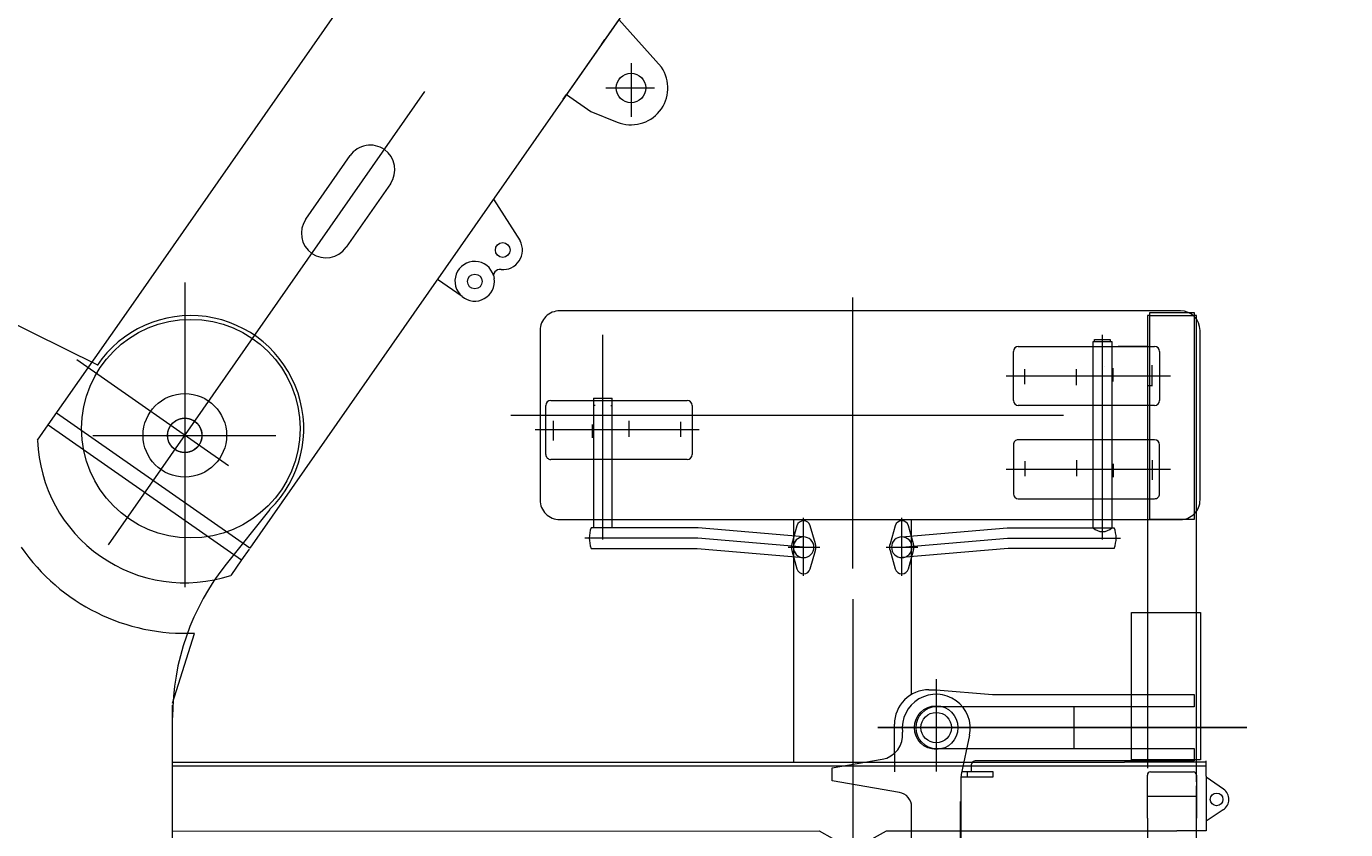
# Model space of a CAD drawing. Extents: x 4151 to 29084, y 1250 to 42319.
# Tile 12 of 30: x 20217 to 22904, y 7868 to 9503. Entities that reach past the tile are written whole.
import ezdxf
from ezdxf.enums import TextEntityAlignment as Align

# ---------------------------------------------------------------- set-up
doc = ezdxf.new("R2010")
doc.units = 0
doc.header["$LTSCALE"] = 37.5
doc.header["$MEASUREMENT"] = 0
doc.linetypes.add('CENTER', pattern=[50.5, 30, -9, 2.5, -9])
doc.linetypes.add('HIDDEN', pattern=[12.6, 8.4, -4.2])
for name, color, linetype in [('1', 7, 'Continuous'), ('2', 134, 'Continuous'), ('6', 7, 'Continuous')]:
    doc.layers.add(name, color=color, linetype=linetype)
doc.styles.get("Standard").update_dxf_attribs({"font": 'txt', "bigfont": 'bigfont'})
doc.dimstyles.get("Standard").update_dxf_attribs({"dimtxt": 0.18, "dimasz": 0.18, "dimexe": 0.18, "dimexo": 0.0625, "dimgap": 0.09, "dimtad": 0, "dimtih": 1, "dimtoh": 1, "dimdec": 4, "dimzin": 0, "dimdsep": 46, "dimtxsty": 'Standard', "dimcen": 0.09, "dimadec": 0, "dimazin": 0, "dimtfac": 1, "dimtdec": 4, "dimtofl": 0, "dimtmove": 0, "dimatfit": 0, "dimfxl": 1, "dimtolj": 1, "dimtzin": 0, "dimarcsym": 0})

# ---------------------------------------------------------------- blocks, each defined once
blk = doc.blocks.new('*G3')
at = {"layer": '1', "color": 7, "linetype": 'Continuous', "lineweight": 9}
for p, q in [((21375.5, 8731.5), (21373.5, 8731.5)), ((21407.5, 8731.5), (21409.5, 8731.5))]:
    blk.add_line(p, q, dxfattribs=at)
blk = doc.blocks.new('*G5')
at = {"layer": '1', "color": 7, "linetype": 'Continuous', "lineweight": 9}
for p, q in [((22227.1, 8651.5), (22227.1, 8551.5)), ((22514.8, 8661.5), (22237.1, 8661.5)), ((22524.8, 8551.5), (22524.8, 8651.5)), ((22237.1, 8541.5), (22514.8, 8541.5))]:
    blk.add_line(p, q, dxfattribs=at)
at = {"layer": '1', "color": 7, "linetype": 'CENTER', "lineweight": 9}
for p, q in [((22212.8, 8601.5), (22546.8, 8601.5)), ((22250.7, 8618.1), (22250.7, 8587.5)), ((22356, 8620.3), (22356, 8587.5)), ((22430.6, 8612.7), (22430.6, 8585.7)), ((22510.1, 8619.8), (22510.1, 8579.9))]:
    blk.add_line(p, q, dxfattribs=at)
at = {"layer": '1', "color": 7, "linetype": 'Continuous', "lineweight": 9}
for centre, start, end in [((22237.1, 8651.5), 90, -179.9965), ((22514.8, 8651.5), 0, 90), ((22237.1, 8551.5), 180, -90.0017), ((22514.8, 8551.5), -90, 0.0035)]:
    blk.add_arc(centre, 10, start, end, dxfattribs=at)
blk = doc.blocks.new('*G6')
at = {"layer": '1', "color": 7, "linetype": 'Continuous', "lineweight": 9}
for p, q in [((22227.1, 8741.5), (22227.1, 8841.5)), ((22237.1, 8851.5), (22514.8, 8851.5)), ((22524.8, 8841.5), (22524.8, 8741.5)), ((22514.8, 8731.5), (22237.1, 8731.5))]:
    blk.add_line(p, q, dxfattribs=at)
at = {"layer": '1', "color": 7, "linetype": 'CENTER', "lineweight": 9}
for p, q in [((22510.1, 8773.2), (22510.1, 8813.1)), ((22212.8, 8791.5), (22546.8, 8791.5)), ((22250.7, 8774.9), (22250.7, 8805.5)), ((22356, 8772.7), (22356, 8805.5)), ((22430.6, 8780.3), (22430.6, 8807.3))]:
    blk.add_line(p, q, dxfattribs=at)
at = {"layer": '1', "color": 7, "linetype": 'Continuous', "lineweight": 9}
for centre, start, end in [((22237.1, 8841.5), 90, 179.9965), ((22514.8, 8841.5), 0, 90), ((22237.1, 8741.5), 180, -90), ((22514.8, 8741.5), -90, -0.0035)]:
    blk.add_arc(centre, 10, start, end, dxfattribs=at)
blk = doc.blocks.new('*G7')
at = {"layer": '1', "color": 7, "linetype": 'Continuous', "lineweight": 9}
for p, q in [((22567.3, 8924), (21303.5, 8924)), ((21263.5, 8884), (21263.5, 8539)), ((22607.3, 8539), (22607.3, 8884)), ((21303.5, 8499), (22567.3, 8499))]:
    blk.add_line(p, q, dxfattribs=at)
at = {"layer": '1', "color": 7, "linetype": 'CENTER', "lineweight": 9}
blk.add_line((21204.2, 8711.5), (22656.2, 8711.5), dxfattribs=at)
at = {"layer": '1', "color": 7, "linetype": 'Continuous', "lineweight": 9}
for centre, start, end in [((21303.5, 8884), 90, -179.9991), ((22567.3, 8884), 0, 89.9991), ((21303.5, 8539), 180, -89.9996), ((22567.3, 8539), -90, 0.0018)]:
    blk.add_arc(centre, 40, start, end, dxfattribs=at)
blk = doc.blocks.new('*G8')
at = {"layer": '1', "color": 7, "linetype": 'Continuous', "lineweight": 9}
for p, q in [((21275.2, 8631.5), (21275.2, 8731.5)), ((21285.2, 8741.5), (21562.9, 8741.5)), ((21572.9, 8731.5), (21572.9, 8631.5)), ((21562.9, 8621.5), (21285.2, 8621.5))]:
    blk.add_line(p, q, dxfattribs=at)
at = {"layer": '1', "color": 7, "linetype": 'CENTER', "lineweight": 9}
for p, q in [((21587.2, 8681.5), (21253.2, 8681.5)), ((21289.9, 8699.8), (21289.9, 8659.9)), ((21369.4, 8692.7), (21369.4, 8665.7)), ((21444, 8700.3), (21444, 8667.5)), ((21549.3, 8698.1), (21549.3, 8667.5))]:
    blk.add_line(p, q, dxfattribs=at)
at = {"layer": '1', "color": 7, "linetype": 'Continuous', "lineweight": 9}
for centre, start, end in [((21285.2, 8731.5), 90, 180), ((21562.9, 8731.5), 0, 90), ((21285.2, 8631.5), 180, -89.9965), ((21562.9, 8631.5), -90, -0.0017)]:
    blk.add_arc(centre, 10, start, end, dxfattribs=at)
blk = doc.blocks.new('*G4')
at = {"color": 7, "linetype": 'Continuous', "lineweight": 9}
for name in ['*G7', '*G6', '*G8', '*G5']:
    blk.add_blockref(name, (0, 0), dxfattribs=at)
blk = doc.blocks.new('*G12')
at = {"layer": '1', "color": 7, "linetype": 'Continuous', "lineweight": 9}
for p, q in [((22070, 8116.8), (22070, 8037.2)), ((22031.4, 8075.6), (22110, 8075.6))]:
    blk.add_line(p, q, dxfattribs=at)
blk.add_circle((22070, 8075.6), 31, dxfattribs=at)
blk = doc.blocks.new('*G21')
at = {"layer": '1', "color": 7, "linetype": 'Continuous', "lineweight": 9}
for p, q in [((22655.3, 7950), (22620, 7974.5)), ((22620, 7885.8), (22654.7, 7908.6))]:
    blk.add_line(p, q, dxfattribs=at)
blk.add_circle((22641, 7929.5), 13, dxfattribs=at)
blk.add_arc((22641, 7929.5), 25, -56.7079, 55.2431, dxfattribs=at)
blk = doc.blocks.new('*G20')
at = {"color": 7, "linetype": 'Continuous', "lineweight": 9}
blk.add_blockref('*G21', (0, 0), dxfattribs=at)
blk = doc.blocks.new('*G23')
at = {"layer": '1', "color": 7, "linetype": 'Continuous', "lineweight": 9}
for p, q in [((22505, 8914.5), (22500, 8914.5)), ((22500, 8914.5), (22500, 7993)), ((22600, 8914.5), (22595, 8914.5)), ((22600, 7965.4), (22600, 8914.5)), ((22600, 7425.5), (22600, 7957.4)), ((22500, 7891.3), (22500, 7425.5))]:
    blk.add_line(p, q, dxfattribs=at)
blk = doc.blocks.new('*G22')
at = {"color": 7, "linetype": 'Continuous', "lineweight": 9}
blk.add_blockref('*G23', (0, 0), dxfattribs=at)
blk = doc.blocks.new('*G65')
at = {"layer": '1', "color": 7, "linetype": 'Continuous', "lineweight": 9}
for p, q in [((22186.1, 7985.4), (22122.1, 7985.4)), ((22134.1, 7975.4), (22134.1, 7985.4)), ((22186.1, 7975.4), (22186.1, 7985.4)), ((22120, 7975.4), (22186.1, 7975.4))]:
    blk.add_line(p, q, dxfattribs=at)
blk = doc.blocks.new('*G117')
at = {"layer": '1', "color": 7, "linetype": 'Continuous', "lineweight": 9}
blk.add_line((22620, 7878.5), (22620, 7870.5), dxfattribs=at)
blk = doc.blocks.new('*G119')
at = {"layer": '1', "color": 7, "linetype": 'Continuous', "lineweight": 9}
blk.add_line((21900, 8337), (21900, 7425.5), dxfattribs=at)
blk = doc.blocks.new('*G118')
at = {"color": 7, "linetype": 'Continuous', "lineweight": 9}
blk.add_blockref('*G119', (0, 0), dxfattribs=at)
blk = doc.blocks.new('*G123')
at = {"layer": '1', "color": 7, "linetype": 'Continuous', "lineweight": 9}
for p, q in [((20164.3, 8911.5), (20155, 8911.5)), ((20155, 8911.5), (20155, 8871.5)), ((20362.6, 8813.7), (20164.3, 8911.5))]:
    blk.add_line(p, q, dxfattribs=at)
blk = doc.blocks.new('*G127')
at = {"layer": '1', "color": 7, "linetype": 'Continuous', "lineweight": 9}
blk.add_circle((20552.1, 8684.2), 222.5, dxfattribs=at)
blk = doc.blocks.new('*G129')
at = {"layer": '1', "color": 7, "linetype": 'Continuous', "lineweight": 9}
for p, q in [((20540, 8981.5), (20540, 8361.5)), ((20713.3, 8519.9), (20624.3, 8408.5))]:
    blk.add_line(p, q, dxfattribs=at)
blk.add_circle((20540, 8670.5), 85, dxfattribs=at)
for centre, radius, start, end in [((20552.1, 8684.2), 230.1, -45.5382, 146.0055), ((21015, 8096.5), 500, 141.39, 179.999)]:
    blk.add_arc(centre, radius, start, end, dxfattribs=at)
blk = doc.blocks.new('*G126')
at = {"color": 7, "linetype": 'Continuous', "lineweight": 9}
for name in ['*G129', '*G127']:
    blk.add_blockref(name, (0, 0), dxfattribs=at)
blk = doc.blocks.new('*G139')
at = {"layer": '1', "color": 7, "linetype": 'Continuous', "lineweight": 9}
blk.add_line((20515, 7651.5), (20515, 8121.5), dxfattribs=at)
blk = doc.blocks.new('*G145')
at = {"layer": '1', "color": 7, "linetype": 'Continuous', "lineweight": 9}
blk.add_line((20515, 8125.5), (20560, 8267.2), dxfattribs=at)
blk.add_arc((20540, 8671.5), 403.9, -145.5667, -87.1678, dxfattribs=at)
blk = doc.blocks.new('*G154')
at = {"layer": '1', "color": 7, "linetype": 'Continuous', "lineweight": 9}
blk.add_circle((20540, 8670.5), 35, dxfattribs=at)
blk = doc.blocks.new('*G153')
at = {"color": 7, "linetype": 'Continuous', "lineweight": 9}
blk.add_blockref('*G154', (0, 0), dxfattribs=at)
blk = doc.blocks.new('*G124')
at = {"color": 7, "linetype": 'Continuous', "lineweight": 9}
for name in ['*G126', '*G153', '*G145', '*G139']:
    blk.add_blockref(name, (0, 0), dxfattribs=at)
blk = doc.blocks.new('*G157')
at = {"layer": '1', "color": 7, "linetype": 'CENTER', "lineweight": 9}
for p, q in [((21391.5, 8458.2), (21391.5, 8874.9)), ((21584.6, 8461.5), (21354.6, 8461.5)), ((21800, 8442.8), (21584.6, 8461.5))]:
    blk.add_line(p, q, dxfattribs=at)
at = {"layer": '1', "color": 7, "linetype": 'Continuous', "lineweight": 9}
for p, q in [((21372.5, 8746.5), (21410.5, 8746.5)), ((21372.5, 8746.5), (21372.5, 8482.5)), ((21410.5, 8482.5), (21410.5, 8746.5)), ((21372.5, 8482.5), (21367.4, 8482.5)), ((21410.5, 8482.5), (21372.5, 8482.5)), ((21585.2, 8482.5), (21410.5, 8482.5)), ((21799.9, 8463.9), (21585.2, 8482.5)), ((21367.4, 8440.5), (21583.6, 8440.5)), ((21583.6, 8440.5), (21800, 8421.7))]:
    blk.add_line(p, q, dxfattribs=at)
for centre, radius, start, end in [((21423.7, 8461.6), 60.1, 159.5732, -159.4876), ((21800, 8442.8), 21, 90, -90), ((21799.9, 8442.8), 21.1, -89.7865, 89.9978)]:
    blk.add_arc(centre, radius, start, end, dxfattribs=at)
blk = doc.blocks.new('*G158')
at = {"layer": '1', "color": 7, "linetype": 'CENTER', "lineweight": 9}
for p, q in [((21800, 8384.5), (21800, 8502.9)), ((21768.4, 8442.8), (21832.8, 8442.8))]:
    blk.add_line(p, q, dxfattribs=at)
at = {"layer": '1', "color": 7, "linetype": 'Continuous', "lineweight": 9}
for p, q in [((21786.5, 8486.6), (21776, 8449.7)), ((21824, 8449.7), (21813.5, 8486.6)), ((21776, 8435.9), (21786.5, 8398.9)), ((21813.5, 8398.9), (21824, 8435.9))]:
    blk.add_line(p, q, dxfattribs=at)
for centre, radius, start, end in [((21800, 8482.8), 14, 90, 164.0344), ((21800, 8482.8), 14, 15.9635, 90.0004), ((21800, 8442.8), 25, 164.0377, -164.0385), ((21800, 8442.8), 25, -15.9627, 15.9619), ((21800, 8402.8), 14, -164.0518, -89.9996), ((21800, 8402.8), 14, -90, -15.9678)]:
    blk.add_arc(centre, radius, start, end, dxfattribs=at)
blk = doc.blocks.new('*G159')
at = {"layer": '1', "color": 7, "linetype": 'CENTER', "lineweight": 9}
for p, q in [((22000, 8384.5), (22000, 8502.9)), ((21968.4, 8442.8), (22032.8, 8442.8))]:
    blk.add_line(p, q, dxfattribs=at)
at = {"layer": '1', "color": 7, "linetype": 'Continuous', "lineweight": 9}
for p, q in [((21986.5, 8486.6), (21976, 8449.7)), ((22024, 8449.7), (22013.5, 8486.6)), ((21976, 8435.9), (21986.5, 8398.9)), ((22013.5, 8398.9), (22024, 8435.9))]:
    blk.add_line(p, q, dxfattribs=at)
for centre, radius, start, end in [((22000, 8482.8), 14, 90, 164.0344), ((22000, 8482.8), 14, 15.9635, 90.0004), ((22000, 8442.8), 25, 164.0377, -164.0385), ((22000, 8442.8), 25, -15.9627, 15.9619), ((22000, 8402.8), 14, -164.0518, -89.9996), ((22000, 8402.8), 14, -90, -15.9678)]:
    blk.add_arc(centre, radius, start, end, dxfattribs=at)
blk = doc.blocks.new('*G160')
at = {"layer": '1', "color": 7, "linetype": 'Continuous', "lineweight": 9}
for p, q in [((22392.5, 8861.5), (22392.5, 8865.5)), ((22392.5, 8865.5), (22424.5, 8865.5)), ((22424.5, 8865.5), (22424.5, 8861.5)), ((22389.5, 8482.5), (22389.5, 8861.5)), ((22389.5, 8861.5), (22427.5, 8861.5)), ((22427.5, 8861.5), (22427.5, 8482.5)), ((22000.1, 8463.9), (22214.8, 8482.5)), ((22214.8, 8482.5), (22389.5, 8482.5)), ((22389.5, 8482.5), (22427.5, 8482.5)), ((22427.5, 8482.5), (22432.6, 8482.5)), ((22216.4, 8440.5), (22000, 8421.7)), ((22432.6, 8440.5), (22216.4, 8440.5))]:
    blk.add_line(p, q, dxfattribs=at)
at = {"layer": '1', "color": 7, "linetype": 'CENTER', "lineweight": 9}
for p, q in [((22408.5, 8458.2), (22408.5, 8874.9)), ((22000, 8442.8), (22215.4, 8461.5)), ((22215.4, 8461.5), (22445.4, 8461.5))]:
    blk.add_line(p, q, dxfattribs=at)
at = {"layer": '1', "color": 7, "linetype": 'Continuous', "lineweight": 9}
for centre, radius, start, end in [((22000.1, 8442.8), 21.1, 90, -90.2174), ((22000, 8442.8), 21, -90, 90), ((22408.5, 8501.1), 26.6, -135.6897, -44.3509), ((22376.3, 8461.6), 60.1, -20.5134, 20.4258)]:
    blk.add_arc(centre, radius, start, end, dxfattribs=at)
blk = doc.blocks.new('*G166')
at = {"layer": '1', "color": 7, "linetype": 'Continuous', "lineweight": 9}
for p, q in [((20515, 7805.5), (20515, 8005.5)), ((20515, 8005.5), (21856.8, 8005.5)), ((21856.8, 8005.5), (22144.6, 8005.5)), ((22144.6, 8005.5), (22453.7, 8005.5)), ((22620, 8005.5), (22453.7, 8005.5)), ((20515, 7997.6), (22620, 7997.6)), ((22620, 7977.1), (22620, 7865.5)), ((20515, 7865.1), (21831.5, 7865.4)), ((21831.5, 7865.4), (21885, 7835.5)), ((21915, 7835.5), (21968.5, 7865.4)), ((21968.5, 7865.4), (22560, 7865.5)), ((22620, 7865.5), (22560, 7865.5)), ((21885, 7835.5), (21915, 7835.5)), ((20527.3, 7805.5), (20515, 7805.5)), ((21900, 7425.5), (22016.9, 7425.5)), ((22016.9, 7425.5), (22120, 7425.5)), ((20515, 6845.6), (20515, 7045.5)), ((20515, 7045.5), (20527.3, 7045.5)), ((21915, 7015.5), (21245, 7015.5)), ((21245, 7015.5), (21245, 6985.9)), ((21968.5, 6985.5), (21915, 7015.5)), ((21235, 6985.9), (20515, 6985.9)), ((22560, 6985.5), (21968.5, 6985.5)), ((22560, 6985.5), (22620, 6985.5)), ((22620, 6985.5), (22620, 6873.9)), ((20515, 6853.5), (22620, 6853.5)), ((21270.1, 6845.5), (21270.1, 6853.5)), ((21443.9, 6853.5), (21443.9, 6845.5)), ((21856.8, 6845.6), (20515, 6845.6)), ((22144.5, 6845.6), (21856.8, 6845.6)), ((22454, 6845.6), (22144.5, 6845.6)), ((22454, 6845.6), (22620, 6845.6))]:
    blk.add_line(p, q, dxfattribs=at)
blk = doc.blocks.new('*G165')
at = {"color": 7, "linetype": 'Continuous', "lineweight": 9}
blk.add_blockref('*G166', (0, 0), dxfattribs=at)
blk = doc.blocks.new('*G169')
at = {"layer": '1', "color": 7, "linetype": 'Continuous', "lineweight": 9}
for p, q in [((22500, 7891.6), (22500, 7979)), ((22506.3, 7985.3), (22593.7, 7985.3)), ((22600, 7979), (22600, 7891.6))]:
    blk.add_line(p, q, dxfattribs=at)
at = {"layer": '1', "color": 7, "linetype": 'CENTER', "lineweight": 9}
blk.add_line((22600, 7935.3), (22500, 7935.3), dxfattribs=at)
at = {"layer": '1', "color": 7, "linetype": 'Continuous', "lineweight": 9}
for centre, start, end in [((22506.3, 7979), 90, -179.9917), ((22593.7, 7979), 0, 89.9945)]:
    blk.add_arc(centre, 6.3, start, end, dxfattribs=at)
blk = doc.blocks.new('*G171')
at = {"layer": '1', "color": 7, "linetype": 'Continuous', "lineweight": 9}
for p, q in [((22350.6, 8118), (22350.6, 8033)), ((22350.6, 8118), (22350.6, 8033)), ((22619.8, 7976.8), (22619.8, 8008))]:
    blk.add_line(p, q, dxfattribs=at)
blk = doc.blocks.new('*G170')
at = {"color": 7, "linetype": 'Continuous', "lineweight": 9}
blk.add_blockref('*G171', (0, 0), dxfattribs=at)
blk = doc.blocks.new('*G172')
at = {"layer": '1', "color": 7, "linetype": 'Continuous', "lineweight": 9}
blk.add_line((22119.7, 6925.5), (22119.7, 7925.5), dxfattribs=at)
blk = doc.blocks.new('*G173')
at = {"layer": '1', "color": 7, "linetype": 'Continuous', "lineweight": 9}
for p, q in [((22468, 8010), (22468, 8310)), ((22468, 8310), (22505, 8310)), ((22505, 8310), (22527.5, 8310)), ((22527.5, 8310), (22608, 8310)), ((22608, 8310), (22608, 8010)), ((22501.2, 8010), (22468, 8010)), ((22531.2, 8010), (22501.2, 8010)), ((22608, 8010), (22531.2, 8010))]:
    blk.add_line(p, q, dxfattribs=at)
blk = doc.blocks.new('*G175')
at = {"layer": '1', "color": 7, "linetype": 'Continuous', "lineweight": 9}
for p, q in [((22070, 8174.1), (22070, 7986.1)), ((22702.4, 8075.6), (21951.4, 8075.6)), ((21951.4, 8075.6), (22702.4, 8075.6))]:
    blk.add_line(p, q, dxfattribs=at)
for radius in [44.4, 31]:
    blk.add_circle((22070, 8075.6), radius, dxfattribs=at)
blk = doc.blocks.new('*G176')
at = {"layer": '1', "color": 7, "linetype": 'Continuous', "lineweight": 9}
for p, q in [((22055, 8152.6), (22070, 8152.6)), ((22070, 8152.6), (22184.8, 8143)), ((22184.8, 8143), (22595, 8143)), ((22595, 8143), (22595, 8118)), ((22123.7, 8118), (22070, 8118)), ((22595, 8118), (22123.7, 8118)), ((21985, 8023.3), (21985, 8082.6)), ((22070, 8033), (22132.1, 8033)), ((22132.1, 8033), (22595, 8033)), ((22595, 8033), (22595, 8008)), ((21985, 8023.3), (21985, 7985.4)), ((22595, 8008), (22151.2, 8008)), ((22141.2, 7998), (22141.2, 7985.4))]:
    blk.add_line(p, q, dxfattribs=at)
for centre, radius, start, end in [((22055, 8082.6), 70, 90, -179.9995), ((22070.9, 8075.5), 42.5, 91.2417, -91.2462), ((22151.2, 7998), 10, 90, -179.993)]:
    blk.add_arc(centre, radius, start, end, dxfattribs=at)
blk = doc.blocks.new('*G174')
at = {"color": 7, "linetype": 'Continuous', "lineweight": 9}
for name in ['*G175', '*G176']:
    blk.add_blockref(name, (0, 0), dxfattribs=at)
blk = doc.blocks.new('*G177')
at = {"layer": '1', "color": 7, "linetype": 'Continuous', "lineweight": 9}
for p, q in [((22505, 8499.5), (22505, 8920.5)), ((22505, 8920.5), (22595, 8920.5)), ((22595, 8920.5), (22595, 8499.5)), ((22505, 8914.5), (22595, 8914.5)), ((22595, 8499.5), (22505, 8499.5))]:
    blk.add_line(p, q, dxfattribs=at)
blk = doc.blocks.new('*G178')
at = {"layer": '1', "color": 7, "linetype": 'Continuous', "lineweight": 9}
for p, q in [((22500, 8851.5), (22440.7, 8851.5)), ((22500, 8851.5), (22510.6, 8851.5)), ((22413.2, 8811.5), (22413.2, 8811.5)), ((22433.2, 8791.5), (22448.8, 8791.5)), ((22510.6, 8771.5), (22500, 8771.5))]:
    blk.add_line(p, q, dxfattribs=at)
blk = doc.blocks.new('*G1')
at = {"layer": '1', "color": 7, "linetype": 'CENTER', "lineweight": 9}
for p, q in [((21900, 8399.8), (21900, 8951.4)), ((21204.2, 8711.5), (22483.9, 8711.5))]:
    blk.add_line(p, q, dxfattribs=at)
at = {"layer": '1', "color": 7, "linetype": 'Continuous', "lineweight": 9}
for p, q in [((20353, 8670.5), (20725.4, 8670.5)), ((21780, 8005.5), (21780, 8499)), ((22020, 8143.2), (22020, 8499)), ((22137.8, 8059.9), (22121.1, 7980.5)), ((21858.1, 7994), (21959.9, 8011.2)), ((21858.1, 7967), (21858.1, 7994)), ((21995, 7943.7), (21858.1, 7967)), ((22120, 7970.2), (22120, 7425.5)), ((22020, 7638.3), (22020, 7914.1))]:
    blk.add_line(p, q, dxfattribs=at)
for centre, radius, start, end in [((22070, 8074.2), 69.3, -11.8868, -173.4044), ((21951.6, 8060.5), 50, -80.4273, 6.5939), ((22170.1, 7970.2), 50.1, 168.1311, 179.9997), ((21990, 7914.1), 30, 0, 80.3268)]:
    blk.add_arc(centre, radius, start, end, dxfattribs=at)
at = {"color": 7, "linetype": 'Continuous', "lineweight": 9}
for name in ['*G124', '*G4', '*G177', '*G123', '*G22', '*G157', '*G160', '*G178', '*G3', '*G158', '*G159', '*G118', '*G173', '*G174', '*G12', '*G170', '*G165', '*G65', '*G169', '*G20', '*G172', '*G117']:
    blk.add_blockref(name, (0, 0), dxfattribs=at)
blk = doc.blocks.new('*G184')
at = {"layer": '2', "color": 134, "linetype": 'CENTER', "lineweight": 9}
for p, q in [((22455.8, 10906.3), (21968.6, 11246.6)), ((20384.6, 8448), (22293.9, 11182.1)), ((20629, 8608.4), (20319.8, 8824.3))]:
    blk.add_line(p, q, dxfattribs=at)
at = {"layer": '2', "color": 134, "linetype": 'Continuous', "lineweight": 9}
for p, q in [((21941.5, 11107), (21263.2, 10135.7)), ((21914.9, 11058.4), (21952.1, 11111.7)), ((21962, 11104.9), (21924.8, 11051.6)), ((21946.5, 11103.6), (21941.5, 11107)), ((21943, 11106), (21948.9, 11107.1)), ((21946.5, 11103.6), (21943, 11106)), ((21948.9, 11107.1), (21946.5, 11103.6)), ((21952.1, 11111.7), (21962, 11104.9)), ((21049.8, 9819.6), (21914.9, 11058.4)), ((21914.9, 11058.4), (21964.1, 11024.1)), ((21964.1, 11024.1), (21841, 10847.8)), ((21946.5, 10998.8), (22044.8, 10930.1)), ((21925.6, 10968.9), (22220.7, 10762.8)), ((21935.5, 10983.1), (22230.6, 10777)), ((22044.8, 10930.1), (22033.9, 10914.4)), ((21841, 10847.8), (21791.8, 10882.2)), ((21791.8, 10882.2), (21841, 10847.8)), ((22132.3, 10845.7), (22143.2, 10861.4)), ((22143.2, 10861.4), (22241.6, 10792.6)), ((22298.6, 10790.5), (22335.8, 10843.8)), ((22345.7, 10836.9), (22308.5, 10783.6)), ((22335.8, 10843.8), (22345.7, 10836.9)), ((22343.3, 10833.4), (22340, 10828.7)), ((22340, 10828.7), (22344.7, 10825.5)), ((22340, 10828.7), (22344.9, 10825.3)), ((22344.7, 10825.5), (22343.3, 10833.4)), ((22344.9, 10825.3), (21666.6, 9854)), ((21892.8, 10799.7), (22073.2, 10673.7)), ((22136.2, 10641.7), (22259.3, 10817.9)), ((22259.3, 10817.9), (22308.5, 10783.6)), ((21573.7, 10412.7), (21837.1, 10789.8)), ((22241.6, 10792.6), (22230.6, 10777)), ((22274.4, 10703.4), (22222.9, 10629.6)), ((22259.7, 10713.7), (22274.4, 10703.4)), ((22286.4, 10676.8), (22252, 10627.6)), ((22265.9, 10691.1), (22286.4, 10676.8)), ((22185.4, 10607.3), (22136.2, 10641.7)), ((22136.2, 10641.7), (22185.4, 10607.3)), ((22222.9, 10629.6), (22208.2, 10640)), ((22252, 10627.6), (22231.5, 10641.9)), ((22083.1, 10618), (21819.7, 10240.9)), ((22185.4, 10607.3), (21443.3, 9544.8)), ((21764, 10231), (21583.6, 10357)), ((21263.2, 10135.7), (21268.2, 10132.3)), ((21263.5, 10135.5), (21264.9, 10127.7)), ((21268.1, 10132.3), (21263.5, 10135.5)), ((21264.9, 10127.7), (21268.1, 10132.3)), ((21658.5, 9852.8), (21661.7, 9857.4)), ((21666.3, 9854.2), (21658.5, 9852.8)), ((21666.6, 9854), (21661.7, 9857.5)), ((21661.7, 9857.4), (21666.3, 9854.2)), ((20421.1, 8919.4), (21049.8, 9819.6)), ((20421.1, 8919.4), (21049.8, 9819.6)), ((21049.8, 9819.6), (21443.3, 9544.8)), ((21443.3, 9544.8), (21049.8, 9819.6)), ((21049.8, 9819.6), (21443.3, 9544.8)), ((21443.3, 9544.8), (21006.6, 8919.4)), ((21443.3, 9544.8), (21006.6, 8919.4)), ((21423.9, 9516.9), (21317.4, 9364.4)), ((21510.7, 9419.7), (21423.9, 9516.9)), ((21388.4, 9466.2), (21395.3, 9476)), ((21448.6, 9427.9), (21448.6, 9318.9)), ((21397.2, 9377.7), (21496.6, 9377.7)), ((21310.5, 9354.6), (21317.4, 9364.4)), ((21317.4, 9364.4), (21366.5, 9330.1)), ((21317.4, 9364.4), (21366.5, 9330.1)), ((21366.5, 9330.1), (21420.4, 9308.2)), ((20786.3, 9110.5), (20876.7, 9240)), ((20786.3, 9110.5), (20876.7, 9240)), ((20958.7, 9182.7), (20868.3, 9053.3)), ((20958.7, 9182.7), (20868.3, 9053.3)), ((21168.3, 9151), (21222.8, 9066.6)), ((21104.6, 8953.2), (21054.5, 8988.1)), ((20262.1, 8691.8), (20421.1, 8919.4)), ((21006.6, 8919.4), (20672.5, 8441.1)), ((20672.5, 8441.1), (20279, 8715.9)), ((20240.2, 8660.4), (20262.1, 8691.8)), ((20262.1, 8691.8), (20655.7, 8417)), ((20810.8, 8639), (20808.3, 8635.5)), ((20736.6, 8532.8), (20739, 8536.3)), ((20670.9, 8438.8), (20655.7, 8417)), ((20655.7, 8417), (20633.7, 8385.5))]:
    blk.add_line(p, q, dxfattribs=at)
for centre, radius in [((22217.5, 11072.8), 400), ((21448.6, 9377.7), 30), ((21187.4, 9047.8), 15), ((21130.5, 8983.8), 15)]:
    blk.add_circle(centre, radius, dxfattribs=at)
at = {"layer": '2', "color": 134, "linetype": 'HIDDEN', "lineweight": 9}
blk.add_circle((20540, 8670.5), 35, dxfattribs=at)
at = {"layer": '2', "color": 134, "linetype": 'Continuous', "lineweight": 9}
for centre, radius, start, end in [((21869.9, 10766.9), 40, 55.0716, 145.0784), ((22050.3, 10640.9), 40, -34.9256, 55.0657), ((21606.5, 10389.7), 40, 145.0704, -124.9335), ((21786.9, 10263.8), 40, -124.9303, -34.9244), ((21448.6, 9377.7), 75, -112.0991, 34.0482), ((20917.7, 9211.3), 50, 55.0721, 145.0734), ((20917.7, 9211.3), 50, 55.0721, 145.0734), ((20917.7, 9211.3), 50, -34.9292, 55.0663), ((20917.7, 9211.3), 50, -34.9292, 55.0663), ((20827.3, 9081.9), 50, 145.0708, -124.9337), ((20827.3, 9081.9), 50, 145.0708, -124.9337), ((20827.3, 9081.9), 50, -124.9267, -34.9283), ((20827.3, 9081.9), 50, -124.9267, -34.9283), ((21187.4, 9047.9), 40.1, -94.7932, 27.8087), ((21130.2, 8984.5), 40.1, 16.1476, -129.2309), ((21181.4, 8995.5), 12.7, 77.9684, -152.0906), ((21130.4, 8983.9), 40.1, -130.0547, 8.1633), ((20540, 8670.5), 300, -178.0611, -71.7983)]:
    blk.add_arc(centre, radius, start, end, dxfattribs=at)
blk = doc.blocks.new('*D262')
at = {"layer": '6', "color": 7, "linetype": 'Continuous', "lineweight": 9}
for p, q in [((24520, 11072.7), (22517.6, 11072.7)), ((24220, 11072.7), (24122.9, 10710.5)), ((24220, 11072.7), (24220, 3770.3)), ((24220, 11072.7), (24317.1, 10710.5)), ((24317.1, 10710.5), (24122.9, 10710.5)), ((24220, 3770.3), (24122.9, 4132.5)), ((24122.9, 4132.5), (24317.1, 4132.5)), ((24220, 3770.3), (24317.1, 4132.5)), ((24520, 3770.3), (22517.6, 3770.3))]:
    blk.add_line(p, q, dxfattribs=at)
at = {"layer": '6', "color": 7, "linetype": 'Continuous', "lineweight": 9, "oblique": 15, "width": 0.5}
blk.add_text('7303', height=450, rotation=90, dxfattribs=at).set_placement((24220, 7120), align=Align.BOTTOM_LEFT)

msp = doc.modelspace()

# ---------------------------------------------------------------- block references
at = {"color": 7, "linetype": 'Continuous', "lineweight": 9}
for name in ['*G184', '*G1']:
    msp.add_blockref(name, (0, 0), dxfattribs=at)

# ---------------------------------------------------------------- dimensions: what is measured, and where the dimension line sits
at = {"layer": '6', "color": 7, "linetype": 'Continuous', "lineweight": 9}
dim = msp.add_linear_dim(base=(24220, 11072.71516), p1=(22517.58306, 11072.71516), p2=(22517.58306, 3770.28075), angle=90, text='7303', dimstyle='Standard', dxfattribs=at)
dim.commit()
dim.dimension.update_dxf_attribs({"geometry": '*D262', "text_midpoint": (24220, 7570)})

doc.saveas('drawing.dxf')
